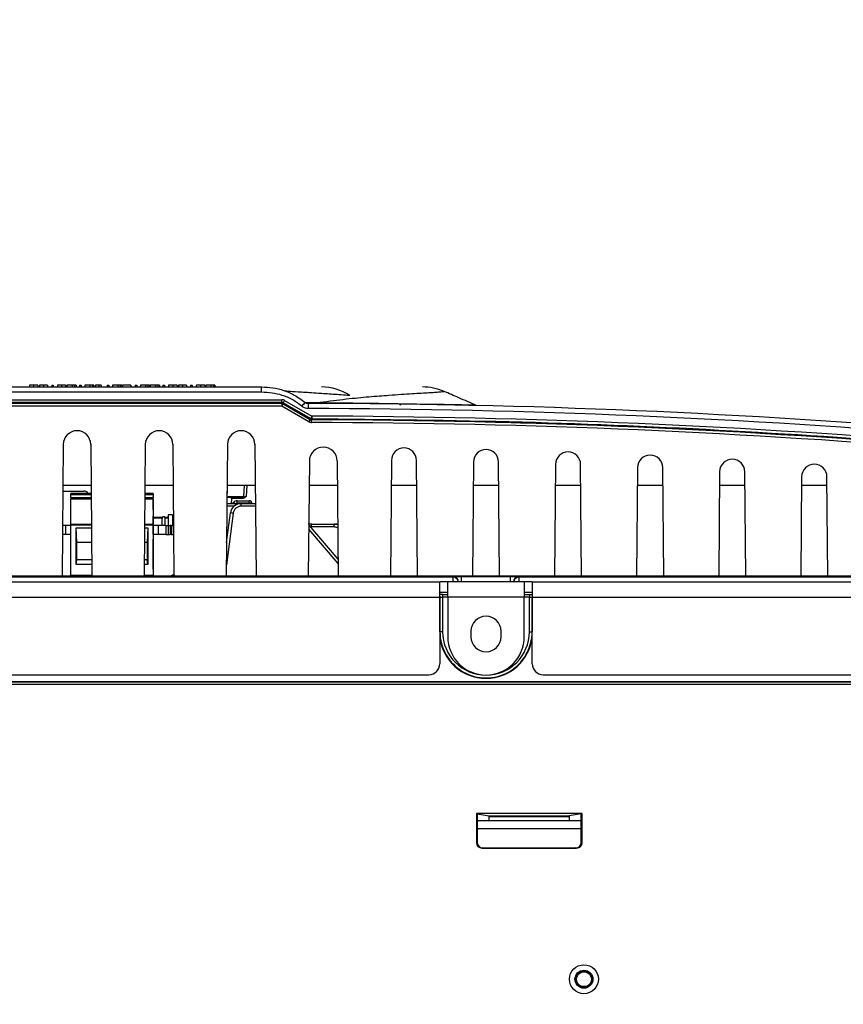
# Paper-space layout 'Sheet1' of a CAD drawing. Header units: millimetres. Extents: x 0 to 420, y 0 to 297.
# Tile 22 of 130: x 72 to 102, y 86 to 122. Entities that reach past the tile are written whole.
import ezdxf

# ---------------------------------------------------------------- set-up
doc = ezdxf.new("R2010")
doc.units = ezdxf.units.MM
doc.layers.add('SLD-0', color=179, linetype='Continuous')
doc.styles.add('SLDTEXTSTYLE1', font='TXT', dxfattribs={"width": 0.75})
doc.styles.add('SLDTEXTSTYLE3', font='TXT', dxfattribs={"width": 0.96})
doc.dimstyles.new('SLDDIMSTYLE3', dxfattribs={"dimtxt": 2.5, "dimasz": 3.302, "dimexe": 0, "dimexo": 0.0625, "dimtad": 1, "dimdec": 1, "dimlfac": 5, "dimrnd": 1e-09, "dimzin": 4, "dimdsep": 46, "dimtxsty": 'SLDTEXTSTYLE1', "dimblk1": 'NONE', "dimblk2": 'NONE', "dimsah": 1, "dimcen": 0, "dimadec": 0, "dimazin": 1, "dimtfac": 1, "dimtmove": 0, "dimatfit": 3, "dimldrblk": 'NONE', "dimfxl": 0, "dimfrac": 2, "dimtolj": 1, "dimtzin": 12, "dimarcsym": 0})
doc.dimstyles.new('SLDDIMSTYLE4', dxfattribs={"dimtxt": 2.5, "dimasz": 3.302, "dimexe": 0, "dimexo": 0.0625, "dimtad": 1, "dimdec": 1, "dimlfac": 5, "dimrnd": 1e-09, "dimzin": 12, "dimdsep": 46, "dimtxsty": 'SLDTEXTSTYLE1', "dimblk1": 'NONE', "dimblk2": 'NONE', "dimsah": 1, "dimcen": 0, "dimadec": 0, "dimazin": 3, "dimtfac": 1, "dimtmove": 0, "dimatfit": 3, "dimldrblk": 'NONE', "dimfxl": 0, "dimfrac": 2, "dimtolj": 1, "dimtzin": 12, "dimarcsym": 0})

# ---------------------------------------------------------------- blocks, each defined once
blk = doc.blocks.new('_D_22')
at = {"layer": 'SLD-0', "color": 179}
for p, q in [((177.639, 244.196), (170.681, 237.013)), ((170.681, 237.013), (163.266, 229.357)), ((168.235, 235.206), (170.681, 237.013)), ((170.681, 237.013), (168.594, 234.858)), ((170.681, 237.013), (168.953, 234.51)), ((168.235, 235.206), (168.953, 234.51)), ((163.266, 229.357), (151.443, 229.357))]:
    blk.add_line(p, q, dxfattribs=at)
at = {"layer": 'SLD-0', "color": 179, "char_height": 2.5, "attachment_point": 1, "style": 'SLDTEXTSTYLE3'}
for s, insert in [('%%c', (150.193, 232.392)), ('20.0', (155.213, 232.43))]:
    blk.add_mtext(s, dxfattribs=dict(at, insert=insert))
blk = doc.blocks.new('_None')
blk = doc.blocks.new('_D_23')
at = {"layer": 'SLD-0', "color": 179}
for p, q in [((163.999, 261.493), (154.023, 261.493)), ((172.8, 249.896), (163.999, 261.493)), ((171.384, 252.588), (170.588, 251.984)), ((171.384, 252.588), (172.8, 249.896)), ((172.8, 249.896), (170.588, 251.984)), ((172.8, 249.896), (170.986, 252.286)), ((175.52, 246.312), (172.8, 249.896))]:
    blk.add_line(p, q, dxfattribs=at)
at = {"layer": 'SLD-0', "color": 179, "char_height": 2.5, "attachment_point": 1, "style": 'SLDTEXTSTYLE3'}
for s, insert in [('%%c', (152.773, 264.528)), ('9.0', (157.794, 264.566))]:
    blk.add_mtext(s, dxfattribs=dict(at, insert=insert))
blk = doc.blocks.new('_D_24')
at = {"layer": 'SLD-0', "color": 179}
for p, q in [((241.453, 256.697), (250.709, 264.131)), ((250.709, 264.131), (262.532, 264.131)), ((241.453, 256.697), (243.478, 258.965)), ((244.105, 258.186), (243.478, 258.965)), ((241.453, 256.697), (243.792, 258.576)), ((244.105, 258.186), (241.453, 256.697)), ((236.385, 252.627), (241.453, 256.697))]:
    blk.add_line(p, q, dxfattribs=at)
at = {"layer": 'SLD-0', "color": 179, "char_height": 2.5, "attachment_point": 1, "style": 'SLDTEXTSTYLE3'}
for s, insert in [('%%c', (251.047, 267.167)), ('13.0', (256.067, 267.205))]:
    blk.add_mtext(s, dxfattribs=dict(at, insert=insert))
blk = doc.blocks.new('_D_25')
at = {"layer": 'SLD-0', "color": 179}
for p, q in [((240.691, 239.098), (237.146, 235.226)), ((237.146, 235.226), (227.951, 225.18)), ((234.752, 233.35), (237.146, 235.226)), ((237.146, 235.226), (235.121, 233.013)), ((237.146, 235.226), (235.489, 232.675)), ((234.752, 233.35), (235.489, 232.675)), ((227.951, 225.18), (216.128, 225.18))]:
    blk.add_line(p, q, dxfattribs=at)
at = {"layer": 'SLD-0', "color": 179, "char_height": 2.5, "attachment_point": 1, "style": 'SLDTEXTSTYLE3'}
for s, insert in [('%%c', (214.878, 228.215)), ('10.5', (219.898, 228.254))]:
    blk.add_mtext(s, dxfattribs=dict(at, insert=insert))
blk = doc.blocks.new('_D_28')
at = {"layer": 'SLD-0', "color": 179}
for p, q in [((173.264, 174.39), (183.569, 183.365)), ((183.569, 183.365), (193.545, 183.365)), ((173.264, 174.39), (175.198, 176.738)), ((175.855, 175.984), (175.198, 176.738)), ((173.264, 174.39), (175.526, 176.361)), ((175.855, 175.984), (173.264, 174.39)), ((169.87, 171.435), (173.264, 174.39))]:
    blk.add_line(p, q, dxfattribs=at)
at = {"layer": 'SLD-0', "color": 179, "char_height": 2.5, "attachment_point": 1, "style": 'SLDTEXTSTYLE3'}
for s, insert in [('%%c', (183.906, 186.4)), ('9.0', (188.927, 186.438))]:
    blk.add_mtext(s, dxfattribs=dict(at, insert=insert))
blk = doc.blocks.new('_D_30')
at = {"layer": 'SLD-0', "color": 179}
for p, q in [((230.033, 164.087), (234.374, 159.249)), ((236.006, 156.682), (234.374, 159.249)), ((234.374, 159.249), (236.75, 157.35)), ((234.374, 159.249), (236.378, 157.016)), ((234.374, 159.249), (244.668, 147.778)), ((236.006, 156.682), (236.75, 157.35)), ((244.668, 147.778), (256.491, 147.778))]:
    blk.add_line(p, q, dxfattribs=at)
at = {"layer": 'SLD-0', "color": 179, "char_height": 2.5, "attachment_point": 1, "style": 'SLDTEXTSTYLE3'}
for s, insert in [('%%c', (245.006, 150.813)), ('13.0', (250.026, 150.851))]:
    blk.add_mtext(s, dxfattribs=dict(at, insert=insert))
blk = doc.blocks.new('_D_31')
at = {"layer": 'SLD-0', "color": 179}
for p, q in [((224.118, 191.46), (212.295, 191.46)), ((230.761, 181.361), (224.118, 191.46)), ((229.53, 184.142), (228.695, 183.593)), ((229.53, 184.142), (230.761, 181.361)), ((230.761, 181.361), (228.695, 183.593)), ((230.761, 181.361), (229.113, 183.868)), ((233.646, 176.975), (230.761, 181.361))]:
    blk.add_line(p, q, dxfattribs=at)
at = {"layer": 'SLD-0', "color": 179, "char_height": 2.5, "attachment_point": 1, "style": 'SLDTEXTSTYLE3'}
for s, insert in [('%%c', (211.045, 194.495)), ('10.5', (216.066, 194.534))]:
    blk.add_mtext(s, dxfattribs=dict(at, insert=insert))

psp = doc.layouts.new('Sheet1')

# ---------------------------------------------------------------- linework, layer by layer
at = {"layer": 'SLD-0', "color": 179, "linetype": 'Continuous', "lineweight": 25}
for p, q in [((48.301, 108.626), (80.451, 108.626)), ((80.451, 108.436), (48.301, 108.436)), ((71.97, 108.686), (71.969, 108.656)), ((71.969, 108.656), (71.969, 108.626)), ((72.269, 108.686), (72.27, 108.668)), ((72.27, 108.668), (72.27, 108.65)), ((72.27, 108.65), (72.27, 108.626)), ((72.329, 108.686), (72.329, 108.656)), ((72.329, 108.656), (72.329, 108.626)), ((72.629, 108.686), (72.629, 108.668)), ((72.629, 108.668), (72.629, 108.65)), ((72.629, 108.65), (72.629, 108.626)), ((72.778, 108.686), (72.777, 108.626)), ((72.778, 108.686), (72.837, 108.686)), ((72.837, 108.686), (72.837, 108.626)), ((72.986, 108.686), (72.985, 108.656)), ((72.985, 108.656), (72.985, 108.626)), ((73.285, 108.686), (73.286, 108.668)), ((73.286, 108.668), (73.286, 108.65)), ((73.286, 108.65), (73.286, 108.626)), ((73.33, 108.686), (73.33, 108.626)), ((73.521, 108.686), (73.33, 108.686)), ((73.608, 108.686), (73.521, 108.686)), ((73.521, 108.686), (73.521, 108.626)), ((73.608, 108.686), (73.609, 108.626)), ((73.667, 108.686), (73.608, 108.686)), ((73.667, 108.686), (73.668, 108.626)), ((73.794, 108.686), (73.793, 108.626)), ((73.794, 108.686), (73.853, 108.686)), ((73.853, 108.686), (73.853, 108.626)), ((73.987, 108.686), (73.986, 108.626)), ((74.178, 108.686), (73.987, 108.686)), ((74.178, 108.686), (74.177, 108.626)), ((74.265, 108.686), (74.178, 108.686)), ((74.265, 108.686), (74.265, 108.626)), ((74.323, 108.686), (74.265, 108.686)), ((74.323, 108.686), (74.324, 108.626)), ((74.383, 108.686), (74.383, 108.656)), ((74.383, 108.656), (74.383, 108.626)), ((74.501, 108.686), (74.5, 108.626)), ((74.588, 108.686), (74.501, 108.686)), ((74.588, 108.686), (74.588, 108.626)), ((74.81, 108.686), (74.809, 108.626)), ((74.81, 108.686), (74.869, 108.686)), ((74.869, 108.686), (74.869, 108.626)), ((75.003, 108.686), (75.002, 108.626)), ((75.194, 108.686), (75.003, 108.686)), ((75.194, 108.686), (75.193, 108.626)), ((75.281, 108.686), (75.194, 108.686)), ((75.281, 108.686), (75.281, 108.626)), ((75.339, 108.686), (75.281, 108.686)), ((75.339, 108.686), (75.34, 108.626)), ((75.363, 108.686), (75.362, 108.656)), ((75.362, 108.656), (75.362, 108.626)), ((75.677, 108.686), (75.363, 108.686)), ((75.677, 108.686), (75.677, 108.626)), ((75.826, 108.686), (75.825, 108.626)), ((75.826, 108.686), (75.885, 108.686)), ((75.885, 108.686), (75.885, 108.626)), ((76.019, 108.686), (76.018, 108.626)), ((76.21, 108.686), (76.019, 108.686)), ((76.21, 108.686), (76.209, 108.626)), ((76.297, 108.686), (76.21, 108.686)), ((76.297, 108.686), (76.297, 108.626)), ((76.355, 108.686), (76.297, 108.686)), ((76.355, 108.686), (76.356, 108.626)), ((76.378, 108.686), (76.378, 108.626)), ((76.569, 108.686), (76.378, 108.686)), ((76.569, 108.686), (76.569, 108.626)), ((76.656, 108.686), (76.569, 108.686)), ((76.656, 108.686), (76.657, 108.626)), ((76.715, 108.686), (76.656, 108.686)), ((76.715, 108.686), (76.716, 108.626)), ((76.842, 108.686), (76.841, 108.626)), ((76.842, 108.686), (76.901, 108.686)), ((76.901, 108.686), (76.901, 108.626)), ((77.05, 108.686), (77.049, 108.656)), ((77.049, 108.656), (77.049, 108.626)), ((77.364, 108.686), (77.364, 108.668)), ((77.364, 108.668), (77.364, 108.65)), ((77.364, 108.65), (77.365, 108.626)), ((77.409, 108.686), (77.409, 108.656)), ((77.409, 108.656), (77.409, 108.626)), ((77.709, 108.686), (77.709, 108.668)), ((77.709, 108.668), (77.709, 108.65)), ((77.709, 108.65), (77.709, 108.626)), ((77.858, 108.686), (77.857, 108.626)), ((77.858, 108.686), (77.917, 108.686)), ((77.917, 108.686), (77.917, 108.626)), ((78.066, 108.686), (78.065, 108.656)), ((78.065, 108.656), (78.065, 108.626)), ((78.38, 108.686), (78.38, 108.668)), ((78.38, 108.668), (78.38, 108.65)), ((78.38, 108.65), (78.381, 108.626)), ((78.41, 108.686), (78.41, 108.626)), ((78.601, 108.686), (78.41, 108.686)), ((78.601, 108.686), (78.601, 108.626)), ((78.688, 108.686), (78.601, 108.686)), ((78.688, 108.686), (78.689, 108.626)), ((78.747, 108.686), (78.688, 108.686)), ((78.747, 108.686), (78.748, 108.626)), ((80.451, 108.436), (80.451, 108.626)), ((48.301, 108.16), (81.194, 108.16)), ((81.194, 108.055), (48.301, 108.055)), ((48.301, 108.027), (81.186, 108.027)), ((81.186, 108.027), (81.194, 108.055)), ((81.186, 108.027), (81.186, 107.927)), ((81.194, 108.055), (81.194, 108.16)), ((81.205, 107.96), (81.214, 107.975)), ((81.214, 107.975), (81.222, 107.988)), ((81.222, 107.988), (81.228, 107.999)), ((81.228, 107.999), (81.232, 108.007)), ((81.232, 108.007), (81.235, 108.012)), ((81.235, 108.012), (81.236, 108.013)), ((81.244, 108.041), (81.236, 108.013)), ((81.236, 108.013), (82.231, 107.439)), ((82.238, 107.467), (81.244, 108.041)), ((81.294, 108.133), (82.288, 107.559)), ((82.04, 108.054), (82.59, 108.053)), ((82.164, 108.022), (82.164, 108.025)), ((82.164, 108.011), (82.164, 108.022)), ((82.164, 107.994), (82.164, 108.011)), ((82.164, 107.97), (82.164, 107.994)), ((85.482, 108.014), (85.544, 107.966)), ((81.186, 107.927), (48.301, 107.927)), ((81.186, 107.927), (81.196, 107.944)), ((82.181, 107.353), (81.186, 107.927)), ((81.196, 107.944), (81.205, 107.96)), ((82.164, 107.942), (82.164, 107.97)), ((82.164, 107.909), (82.164, 107.942)), ((82.164, 107.873), (82.164, 107.909)), ((82.164, 107.836), (82.164, 107.873)), ((82.181, 107.353), (82.19, 107.37)), ((82.19, 107.37), (82.2, 107.386)), ((82.2, 107.386), (82.208, 107.401)), ((82.208, 107.401), (82.216, 107.414)), ((82.216, 107.414), (82.222, 107.424)), ((82.222, 107.424), (82.227, 107.433)), ((82.227, 107.433), (82.23, 107.438)), ((82.23, 107.438), (82.231, 107.439)), ((82.231, 107.439), (82.234, 107.453)), ((82.234, 107.453), (82.238, 107.467)), ((82.286, 107.445), (82.28, 107.426)), ((82.28, 107.424), (82.28, 107.426)), ((82.28, 107.418), (82.28, 107.424)), ((82.28, 107.409), (82.28, 107.418)), ((82.28, 107.396), (82.28, 107.409)), ((82.28, 107.381), (82.28, 107.396)), ((82.28, 107.364), (82.28, 107.381)), ((82.28, 107.345), (82.28, 107.364)), ((82.28, 107.326), (82.28, 107.345)), ((82.287, 107.452), (82.286, 107.445)), ((82.288, 107.454), (82.287, 107.452)), ((82.288, 107.559), (82.288, 107.454)), ((73.201, 106.528), (73.159, 101.706)), ((74.206, 106.528), (74.248, 101.706)), ((76.201, 106.528), (76.159, 101.706)), ((77.206, 106.528), (77.248, 101.706)), ((79.201, 106.528), (79.159, 101.706)), ((80.206, 106.528), (80.248, 101.706)), ((82.196, 105.92), (82.159, 101.706)), ((83.212, 105.92), (83.248, 101.706)), ((85.196, 105.943), (85.159, 101.706)), ((86.148, 101.706), (86.111, 105.943)), ((88.195, 105.885), (88.159, 101.706)), ((89.148, 101.706), (89.112, 105.885)), ((91.194, 105.796), (91.159, 101.706)), ((92.148, 101.706), (92.113, 105.796)), ((94.193, 105.676), (94.159, 101.706)), ((95.148, 101.706), (95.114, 105.676)), ((97.192, 105.524), (97.159, 101.706)), ((98.148, 101.706), (98.115, 105.524)), ((100.191, 105.341), (100.159, 101.706)), ((101.148, 101.706), (101.117, 105.341)), ((73.186, 104.822), (73.953, 104.822)), ((74.219, 105.026), (73.188, 105.026)), ((77.219, 105.026), (76.188, 105.026)), ((80.219, 105.026), (79.188, 105.026)), ((79.808, 105.026), (79.787, 104.624)), ((83.219, 105.026), (82.188, 105.026)), ((86.119, 105.026), (85.188, 105.026)), ((89.119, 105.026), (88.188, 105.026)), ((92.119, 105.026), (91.188, 105.026)), ((95.119, 105.026), (94.188, 105.026)), ((98.119, 105.026), (97.188, 105.026)), ((101.119, 105.026), (100.188, 105.026)), ((74.222, 104.73), (73.484, 104.73)), ((73.484, 104.692), (73.484, 104.73)), ((73.484, 104.58), (73.484, 104.692)), ((73.484, 104.58), (74.223, 104.58)), ((73.484, 104.58), (73.484, 104.541)), ((73.484, 104.541), (74.224, 104.541)), ((73.484, 103.61), (73.484, 104.541)), ((76.184, 104.58), (76.484, 104.58)), ((76.184, 104.541), (76.484, 104.541)), ((76.484, 104.73), (76.185, 104.73)), ((76.484, 104.73), (76.484, 104.61)), ((76.484, 104.692), (76.484, 104.73)), ((76.484, 104.692), (76.484, 104.58)), ((76.484, 104.15), (76.484, 104.61)), ((76.484, 104.541), (76.484, 104.58)), ((76.484, 104.541), (76.484, 103.61)), ((79.188, 104.586), (79.184, 104.586)), ((79.188, 104.586), (79.188, 104.624)), ((79.747, 104.586), (79.188, 104.586)), ((79.351, 104.546), (79.342, 104.366)), ((79.761, 104.546), (79.351, 104.546)), ((79.395, 104.366), (79.425, 104.402)), ((79.563, 104.379), (79.563, 104.466)), ((79.563, 104.466), (79.999, 104.466)), ((79.999, 104.379), (79.563, 104.379)), ((79.761, 104.586), (79.747, 104.586)), ((79.761, 104.586), (79.761, 104.546)), ((79.999, 104.379), (79.999, 104.466)), ((76.484, 104.15), (76.484, 103.903)), ((79.17, 102.94), (79.312, 104.018)), ((79.182, 104.366), (79.657, 104.366)), ((79.657, 104.366), (79.708, 104.366)), ((79.708, 104.267), (79.708, 104.366)), ((79.708, 104.366), (80.225, 104.366)), ((80.099, 104.367), (80.099, 104.366)), ((76.484, 103.232), (76.484, 103.903)), ((76.813, 103.826), (76.484, 103.826)), ((76.81, 103.806), (76.81, 103.561)), ((76.838, 103.876), (76.816, 103.833)), ((76.902, 103.876), (76.838, 103.876)), ((76.923, 103.833), (76.902, 103.876)), ((77.039, 103.826), (76.926, 103.826)), ((76.93, 103.561), (76.93, 103.806)), ((77.039, 103.956), (77.039, 103.561)), ((77.199, 103.956), (77.039, 103.956)), ((77.199, 103.956), (77.199, 103.561)), ((77.23, 103.826), (77.199, 103.826)), ((73.289, 103.561), (73.175, 103.561)), ((73.289, 103.561), (73.289, 103.236)), ((73.484, 103.561), (73.289, 103.561)), ((73.484, 103.57), (73.484, 103.61)), ((73.484, 103.61), (74.232, 103.61)), ((73.484, 101.73), (73.484, 103.57)), ((73.672, 103.48), (74.233, 103.48)), ((73.672, 102.133), (73.672, 103.48)), ((73.699, 102.95), (73.677, 103.48)), ((76.174, 103.48), (76.296, 103.48)), ((76.175, 103.61), (76.484, 103.61)), ((76.29, 103.48), (76.269, 102.95)), ((76.296, 103.48), (76.296, 102.133)), ((76.484, 103.57), (76.484, 103.61)), ((76.484, 103.57), (76.484, 101.73)), ((76.674, 103.561), (76.484, 103.561)), ((76.954, 103.561), (76.674, 103.561)), ((76.674, 103.561), (76.674, 103.236)), ((76.954, 103.561), (76.954, 103.236)), ((76.954, 103.561), (77.034, 103.561)), ((77.034, 103.561), (77.034, 103.236)), ((77.034, 103.561), (77.114, 103.561)), ((77.114, 103.561), (77.114, 103.236)), ((77.154, 103.561), (77.114, 103.561)), ((77.154, 103.561), (77.154, 103.236)), ((77.154, 103.561), (77.232, 103.561)), ((82.285, 103.606), (82.149, 103.606)), ((82.175, 103.575), (83.243, 102.326)), ((83.086, 103.507), (82.268, 103.507)), ((82.285, 103.606), (83.103, 103.606)), ((83.103, 103.606), (83.168, 103.606)), ((73.289, 103.236), (73.172, 103.236)), ((73.484, 103.236), (73.289, 103.236)), ((73.699, 102.31), (73.699, 102.95)), ((73.699, 102.95), (74.237, 102.95)), ((73.699, 102.31), (73.699, 102.95)), ((76.17, 102.95), (76.269, 102.95)), ((76.269, 102.95), (76.269, 102.31)), ((76.674, 103.236), (76.484, 103.236)), ((76.484, 103.232), (76.484, 103.059)), ((76.484, 102.076), (76.484, 103.059)), ((76.954, 103.236), (76.674, 103.236)), ((76.954, 103.236), (77.034, 103.236)), ((77.034, 103.236), (77.114, 103.236)), ((77.154, 103.236), (77.114, 103.236)), ((77.154, 103.236), (77.234, 103.236)), ((73.672, 102.133), (73.699, 102.31)), ((74.243, 102.31), (73.699, 102.31)), ((76.269, 102.31), (76.164, 102.31)), ((76.296, 102.133), (76.269, 102.31)), ((74.245, 102.133), (73.672, 102.133)), ((76.296, 102.133), (76.163, 102.133)), ((76.484, 101.97), (76.484, 102.076)), ((76.484, 101.97), (76.484, 101.73)), ((44.661, 101.506), (86.964, 101.506)), ((73.159, 101.706), (71.248, 101.706)), ((74.248, 101.706), (73.159, 101.706)), ((74.248, 101.73), (73.484, 101.73)), ((73.484, 101.73), (73.484, 101.706)), ((76.159, 101.706), (74.248, 101.706)), ((76.484, 101.73), (76.159, 101.73)), ((77.248, 101.706), (76.159, 101.706)), ((76.484, 101.706), (76.484, 101.73)), ((76.484, 101.706), (76.484, 101.73)), ((77.263, 101.763), (77.148, 101.706)), ((79.159, 101.706), (77.248, 101.706)), ((80.248, 101.706), (79.159, 101.706)), ((82.159, 101.706), (80.248, 101.706)), ((83.248, 101.706), (82.159, 101.706)), ((85.159, 101.706), (83.248, 101.706)), ((86.148, 101.706), (85.159, 101.706)), ((88.159, 101.706), (86.148, 101.706)), ((86.964, 100.946), (86.964, 101.506)), ((87.254, 101.506), (86.964, 101.506)), ((87.254, 100.946), (87.254, 101.506)), ((90.054, 101.506), (87.254, 101.506)), ((87.444, 101.679), (87.453, 101.688)), ((87.753, 101.691), (89.554, 101.691)), ((89.148, 101.706), (88.159, 101.706)), ((91.159, 101.706), (89.148, 101.706)), ((89.854, 101.688), (89.863, 101.679)), ((89.863, 101.679), (129.074, 101.679)), ((90.054, 101.506), (90.054, 100.946)), ((90.344, 101.506), (90.054, 101.506)), ((90.344, 101.506), (90.344, 100.946)), ((90.344, 101.506), (132.646, 101.506)), ((92.148, 101.706), (91.159, 101.706)), ((94.159, 101.706), (92.148, 101.706)), ((95.148, 101.706), (94.159, 101.706)), ((97.159, 101.706), (95.148, 101.706)), ((98.148, 101.706), (97.159, 101.706)), ((100.159, 101.706), (98.148, 101.706)), ((101.148, 101.706), (100.159, 101.706)), ((103.159, 101.706), (101.148, 101.706)), ((44.661, 100.946), (86.964, 100.946)), ((87.254, 101.106), (86.964, 101.106)), ((86.964, 100.946), (86.964, 98.506)), ((86.968, 99.676), (86.968, 100.941)), ((87.068, 101.04), (87.068, 100.94)), ((87.068, 101.04), (87.254, 101.04)), ((87.068, 100.94), (87.068, 99.676)), ((90.054, 100.946), (87.254, 100.946)), ((87.254, 100.946), (87.254, 99.496)), ((90.344, 101.106), (90.054, 101.106)), ((90.054, 101.04), (90.239, 101.04)), ((90.054, 99.496), (90.054, 100.946)), ((90.239, 101.04), (90.239, 100.94)), ((90.239, 99.676), (90.239, 100.94)), ((90.339, 100.941), (90.339, 99.676)), ((90.344, 100.946), (132.646, 100.946)), ((90.344, 98.506), (90.344, 100.946)), ((88.104, 99.696), (88.104, 99.496)), ((89.204, 99.496), (89.204, 99.696)), ((87.068, 99.676), (86.968, 99.676)), ((90.239, 99.676), (90.339, 99.676)), ((44.352, 98.106), (86.564, 98.106)), ((90.744, 98.106), (132.955, 98.106)), ((44.158, 97.852), (133.149, 97.852)), ((133.149, 97.752), (44.158, 97.752)), ((44.654, 97.856), (132.654, 97.856)), ((92.167, 93.028), (88.3, 93.028)), ((88.3, 93.028), (88.3, 91.971)), ((88.3, 93.028), (88.332, 93.023)), ((88.332, 93.023), (88.332, 91.976)), ((88.332, 93.023), (88.77, 92.95)), ((88.77, 92.95), (91.697, 92.95)), ((91.695, 92.91), (88.772, 92.91)), ((88.772, 92.776), (88.772, 92.91)), ((91.695, 92.91), (91.695, 92.776)), ((92.135, 93.023), (91.697, 92.95)), ((92.167, 93.028), (92.135, 93.023)), ((92.135, 91.976), (92.135, 93.023)), ((92.167, 91.971), (92.167, 93.028)), ((88.332, 92.776), (92.135, 92.776)), ((88.3, 91.971), (88.332, 91.976)), ((92.135, 91.976), (92.167, 91.971)), ((88.532, 91.776), (88.5, 91.771)), ((88.5, 91.771), (91.967, 91.771)), ((88.532, 91.776), (91.935, 91.776)), ((91.967, 91.771), (91.935, 91.776))]:
    psp.add_line(p, q, dxfattribs=at)
at = {"layer": 'SLD-0', "color": 8, "linetype": 'Continuous', "lineweight": 25}
for p, q in [((82.59, 108.053), (83.519, 108.042)), ((79.188, 104.624), (79.209, 105.026)), ((79.908, 105.026), (79.887, 104.626)), ((73.484, 104.692), (74.222, 104.692)), ((76.185, 104.692), (76.484, 104.692)), ((79.184, 104.624), (79.188, 104.624)), ((79.999, 104.366), (79.999, 104.379)), ((79.445, 104.267), (79.181, 104.267)), ((79.657, 104.366), (79.657, 104.363)), ((80.226, 104.267), (79.708, 104.267)), ((76.484, 103.864), (76.832, 103.864)), ((76.908, 103.864), (77.039, 103.864)), ((77.199, 103.864), (77.229, 103.864)), ((79.411, 104.006), (79.162, 102.122)), ((74.232, 103.57), (73.484, 103.57)), ((76.484, 103.57), (76.175, 103.57)), ((77.234, 103.366), (77.234, 103.236)), ((83.244, 102.172), (82.174, 103.424)), ((82.268, 103.507), (82.268, 103.467)), ((48.234, 101.679), (87.444, 101.679)), ((87.753, 101.506), (87.753, 101.691)), ((89.554, 101.506), (89.554, 101.691)), ((86.964, 100.972), (86.966, 100.961)), ((86.968, 100.941), (86.964, 100.946)), ((86.966, 100.961), (86.968, 100.941)), ((87.254, 100.94), (87.068, 100.94)), ((90.239, 100.94), (90.054, 100.94)), ((90.341, 100.961), (90.339, 100.941)), ((90.344, 100.946), (90.339, 100.941)), ((90.344, 100.972), (90.341, 100.961)), ((86.968, 99.676), (86.964, 99.676)), ((90.339, 99.676), (90.344, 99.676)), ((92.135, 92.476), (88.332, 92.476))]:
    psp.add_line(p, q, dxfattribs=at)
at = {"layer": 'SLD-0', "color": 179, "linetype": 'Continuous', "lineweight": 25}
for radius in [0.53, 0.328, 0.311, 0.271]:
    psp.add_circle((92.234, 86.976), radius, dxfattribs=at)
for centre, radius, start, end in [((82.636, 106.772), 1.854, 55.8921, 89.904), ((86.329, 106.626), 2, 66.7588, 90), ((81.186, 107.927), 0.0999, 59.9895, 90.0061), ((82.177, 107.593), 1.035, 148.5389, 154.3294), ((84.041, 106.132), 2.775, 136.1602, 139.8382), ((81.554, -185.931), 293.957, 80.53314, 89.88095), ((82.652, 108.105), 0.0813, 220.3202, 268.9511), ((81.554, -185.92), 293.757, 80.53314, 89.88095), ((83.172, 107.018), 1.036, 148.5425, 154.3258), ((82.288, 107.554), 0.1, 239.9952, 269.8559), ((81.554, -185.931), 293.357, 80.53314, 89.85803), ((81.554, -185.931), 293.257, 80.53314, 89.85803), ((81.554, -185.931), 293.357, 88.30281, 88.43329), ((73.704, 106.523), 0.503, 0.5, 179.5), ((76.704, 106.523), 0.503, 0.5, 179.5), ((79.704, 106.523), 0.503, 0.5, 179.5), ((82.704, 105.916), 0.508, 0.5, 179.5), ((85.654, 105.939), 0.458, 0.5, 179.5), ((88.654, 105.881), 0.458, 0.5, 179.5), ((91.654, 105.792), 0.459, 0.5, 179.5), ((94.654, 105.672), 0.46, 0.5, 179.5), ((97.654, 105.52), 0.461, 0.5, 179.5), ((100.654, 105.337), 0.463, 0.5, 179.5), ((73.953, 104.622), 0.2, 32.6774, 89.9793), ((79.563, 104.286), 0.18, 90, 140), ((79.747, 104.626), 0.04, 270, 357), ((79.999, 104.366), 0.1, 0.4992, 90.0001), ((80.025, 104.178), 0.203, 68.6575, 97.4495), ((79.708, 103.966), 0.4, 90, 172.4912), ((79.007, 101.13), 2.905, 82.0023, 83.9727), ((79.708, 103.967), 0.3, 90, 172.4912), ((76.87, 103.806), 0.06, 153.4011, 180.0001), ((76.87, 103.806), 0.06, 360, 26.5983), ((76.87, 103.806), 0.06, 360, 26.5983), ((82.423, 103.531), 0.157, 151.3933, 188.7354), ((83.241, 103.531), 0.157, 151.393, 188.7357), ((88.654, 99.696), 0.55, 0.0001, 179.9999), ((88.654, 99.676), 1.7, 186.2177, 353.7823), ((88.654, 99.676), 1.685, 179.9999, 0), ((88.654, 99.676), 1.585, 180, 0), ((88.654, 99.496), 1.4, 180, 0), ((88.654, 99.496), 0.55, 180, 0), ((86.564, 98.506), 0.4, 270, 0), ((90.744, 98.506), 0.4, 180, 270)]:
    psp.add_arc(centre, radius, start, end, dxfattribs=at)
at = {"layer": 'SLD-0', "color": 8, "linetype": 'Continuous', "lineweight": 25}
for centre, radius, start, end in [((79.383, 104.27), 0.138, 43.8909, 72.2325), ((79.563, 104.299), 0.08, 90, 123.1918), ((87.444, 101.479), 0.2, 7.6616, 89.9936), ((87.453, 101.488), 0.2, 5.0835, 89.9946), ((89.854, 101.488), 0.2, 90.0054, 174.9165), ((89.863, 101.479), 0.2, 90.0064, 172.3384)]:
    psp.add_arc(centre, radius, start, end, dxfattribs=at)
at = {"layer": 'SLD-0', "color": 179, "linetype": 'Continuous', "lineweight": 25}
for centre, major_axis, ratio, start_param, end_param in [((81.194, 107.96), (0.199, -0.024), 0.999566, 1.165972, 1.689551), ((81.194, 107.955), (0.0994, -0.0111), 0.999171, 1.159052, 1.682634), ((81.554, -186.06), (0, 293.62), 1, 6.118033, 6.280683), ((79.186, 104.626), (0.601, -0.002), 0.003476, 4.714958, 6.283015), ((79.349, 104.546), (0.0021, 0.04), 0.052336, 4.723866, 6.285936), ((79.887, 104.626), (0.1, 0.002), 0.003467, 3.141338, 4.711678), ((83.103, 103.206), (0.015, 0.4), 0.984766, 5.98738, 6.320235), ((83.171, 103.206), (-0.085, 0.391), 0.983357, 5.911957, 6.073782), ((87.753, 101.688), (0.3, 0), 0.008727, 1.570796, 3.132685), ((89.554, 101.688), (0.3, 0), 0.008727, 0.008908, 1.570796), ((87.068, 100.941), (0.1, 0), 0.017454, 3.14975, 4.712389), ((90.239, 101.041), (0.2, 0), 0.008727, 4.712389, 5.264161), ((90.239, 100.941), (0.1, 0), 0.017454, 4.712389, 6.275028), ((88.77, 92.91), (0, 0.04), 0.052408, 4.712379, 6.274459), ((91.697, 92.91), (0, 0.04), 0.052408, 0.008771, 1.570806), ((88.501, 91.971), (0.198, 0.033), 0.998592, 2.976817, 4.547156), ((88.532, 91.976), (0.198, 0.033), 0.998592, 2.976816, 4.547156), ((91.935, 91.976), (-0.198, 0.033), 0.998592, 1.736029, 3.306369), ((91.967, 91.971), (-0.198, 0.033), 0.998592, 1.736029, 3.306369)]:
    psp.add_ellipse(centre, major_axis=major_axis, ratio=ratio, start_param=start_param, end_param=end_param, dxfattribs=at)
at = {"layer": 'SLD-0', "color": 8, "linetype": 'Continuous', "lineweight": 25}
for centre, major_axis, ratio, start_param, end_param in [((83.085, 103.207), (0.015, 0.3), 0.984733, 5.811215, 6.332514), ((87.444, 100.979), (0, 0.7), 0.006233, 0.008727, 0.719207), ((89.863, 100.979), (0, 0.7), 0.006233, 5.563979, 6.274459)]:
    psp.add_ellipse(centre, major_axis=major_axis, ratio=ratio, start_param=start_param, end_param=end_param, dxfattribs=at)
at = {"layer": 'SLD-0', "color": 179, "linetype": 'Continuous', "lineweight": 25}
for points, knots in [([(72.118, 108.686), (72.098, 108.686), (72.061, 108.686), (72.017, 108.686), (71.985, 108.686), (71.973, 108.686), (71.97, 108.686), (71.97, 108.686)], [0, 0, 0, 0, 0.247443, 0.467711, 0.668693, 0.936703, 1, 1, 1, 1]), ([(72.269, 108.686), (72.268, 108.686), (72.264, 108.686), (72.232, 108.686), (72.191, 108.686), (72.15, 108.686), (72.127, 108.686), (72.118, 108.686)], [0, 0, 0, 0, 0.27879, 0.505617, 0.732609, 0.899443, 1, 1, 1, 1]), ([(72.477, 108.686), (72.458, 108.686), (72.421, 108.686), (72.377, 108.686), (72.345, 108.686), (72.333, 108.686), (72.33, 108.686), (72.329, 108.686)], [0, 0, 0, 0, 0.2474425, 0.4677107, 0.668692, 0.9367019, 1, 1, 1, 1]), ([(72.629, 108.686), (72.627, 108.686), (72.624, 108.686), (72.591, 108.686), (72.55, 108.686), (72.509, 108.686), (72.486, 108.686), (72.477, 108.686)], [0, 0, 0, 0, 0.27879, 0.505617, 0.732609, 0.899443, 1, 1, 1, 1]), ([(73.134, 108.686), (73.114, 108.686), (73.077, 108.686), (73.033, 108.686), (73.001, 108.686), (72.989, 108.686), (72.986, 108.686), (72.986, 108.686)], [0, 0, 0, 0, 0.247437, 0.467711, 0.668692, 0.936703, 1, 1, 1, 1]), ([(73.285, 108.686), (73.284, 108.686), (73.28, 108.686), (73.248, 108.686), (73.207, 108.686), (73.166, 108.686), (73.143, 108.686), (73.134, 108.686)], [0, 0, 0, 0, 0.278789, 0.505618, 0.732609, 0.899443, 1, 1, 1, 1]), ([(74.501, 108.686), (74.492, 108.686), (74.475, 108.686), (74.447, 108.686), (74.416, 108.686), (74.394, 108.686), (74.383, 108.686)], [0, 0, 0, 0, 0.250189, 0.500714, 0.748571, 1, 1, 1, 1]), ([(77.204, 108.686), (77.183, 108.686), (77.143, 108.686), (77.097, 108.686), (77.062, 108.686), (77.054, 108.686), (77.05, 108.686)], [0, 0, 0, 0, 0.2597, 0.491868, 0.690505, 1, 1, 1, 1]), ([(77.364, 108.686), (77.361, 108.686), (77.355, 108.686), (77.322, 108.686), (77.283, 108.686), (77.243, 108.686), (77.216, 108.686), (77.204, 108.686)], [0, 0, 0, 0, 0.3183081, 0.5573678, 0.7142351, 0.8715053, 1, 1, 1, 1]), ([(77.557, 108.686), (77.538, 108.686), (77.501, 108.686), (77.457, 108.686), (77.425, 108.686), (77.413, 108.686), (77.41, 108.686), (77.409, 108.686)], [0, 0, 0, 0, 0.2474398, 0.4677111, 0.6686908, 0.9367021, 1, 1, 1, 1]), ([(77.709, 108.686), (77.707, 108.686), (77.704, 108.686), (77.671, 108.686), (77.63, 108.686), (77.589, 108.686), (77.566, 108.686), (77.557, 108.686)], [0, 0, 0, 0, 0.278789, 0.505616, 0.732609, 0.89944, 1, 1, 1, 1]), ([(78.22, 108.686), (78.199, 108.686), (78.159, 108.686), (78.113, 108.686), (78.078, 108.686), (78.07, 108.686), (78.066, 108.686)], [0, 0, 0, 0, 0.2597, 0.491868, 0.690505, 1, 1, 1, 1]), ([(78.38, 108.686), (78.377, 108.686), (78.371, 108.686), (78.338, 108.686), (78.299, 108.686), (78.259, 108.686), (78.232, 108.686), (78.22, 108.686)], [0, 0, 0, 0, 0.318307, 0.557368, 0.714235, 0.871505, 1, 1, 1, 1]), ([(80.451, 108.626), (80.587, 108.62), (80.863, 108.608), (81.267, 108.505), (81.675, 108.335), (81.913, 108.152), (82.04, 108.054)], [0, 0, 0, 0, 0.236554, 0.47929, 0.72182, 1, 1, 1, 1]), ([(81.921, 107.922), (81.813, 108.003), (81.593, 108.168), (81.101, 108.38), (80.705, 108.414), (80.451, 108.436)], [0, 0, 0, 0, 0.254545, 0.519561, 1, 1, 1, 1]), ([(88.298, 107.951), (88.085, 108.044), (87.693, 108.214), (87.299, 108.385), (87.119, 108.463)], [0, 0, 0, 0, 0.544063, 1, 1, 1, 1]), ([(82.04, 108.054), (82.044, 108.052), (82.065, 108.041), (82.107, 108.028), (82.145, 108.026), (82.164, 108.025)], [0, 0, 0, 0, 0.100938, 0.540884, 1, 1, 1, 1]), ([(84.091, 108.02), (83.912, 108.022), (83.498, 108.025), (82.966, 108.028), (82.556, 108.03), (82.372, 108.031), (82.388, 108.032), (82.391, 108.032)], [0, 0, 0, 0, 0.192234, 0.446133, 0.69981, 0.953225, 1, 1, 1, 1]), ([(83.519, 108.042), (83.608, 108.042), (84.099, 108.036), (84.857, 108.025), (85.854, 108.009), (86.712, 107.993), (87.405, 107.979), (87.896, 107.968), (88.179, 107.961), (88.296, 107.957), (88.275, 107.957), (88.273, 107.957)], [0, 0, 0, 0, 0.025959, 0.143088, 0.260107, 0.40342, 0.547236, 0.691496, 0.835966, 0.980269, 1, 1, 1, 1]), ([(88.233, 107.957), (88.171, 107.958), (88.047, 107.961), (87.672, 107.968), (87.208, 107.978), (86.813, 107.984), (86.614, 107.988)], [0, 0, 0, 0, 0.249067, 0.498268, 0.747426, 1, 1, 1, 1]), ([(82.164, 107.836), (82.126, 107.839), (82.048, 107.845), (81.967, 107.885), (81.928, 107.915), (81.921, 107.922)], [0, 0, 0, 0, 0.435514, 0.88647, 1, 1, 1, 1]), ([(82.181, 107.353), (82.192, 107.347), (82.223, 107.331), (82.258, 107.328), (82.28, 107.326)], [0, 0, 0, 0, 0.353369, 1, 1, 1, 1]), ([(82.231, 107.439), (82.236, 107.437), (82.252, 107.429), (82.269, 107.427), (82.28, 107.426)], [0, 0, 0, 0, 0.353377, 1, 1, 1, 1]), ([(129.809, 103.461), (129.743, 103.472), (129.414, 103.527), (128.033, 103.754), (124.608, 104.294), (119.325, 105.038), (112.544, 105.843), (105.318, 106.525), (97.65, 107.044), (89.972, 107.376), (84.849, 107.428), (82.288, 107.454)], [0, 0, 0, 0, 0.0041893, 0.0209465, 0.0879765, 0.2220744, 0.3561723, 0.5171015, 0.6780861, 0.8390707, 1, 1, 1, 1]), ([(79.761, 104.586), (79.77, 104.587), (79.791, 104.589), (79.825, 104.604), (79.859, 104.616), (79.881, 104.623), (79.887, 104.626), (79.887, 104.626)], [0, 0, 0, 0, 0.200643, 0.499074, 0.854078, 0.993397, 1, 1, 1, 1]), ([(79.887, 104.626), (79.887, 104.625), (79.883, 104.621), (79.869, 104.605), (79.843, 104.578), (79.804, 104.552), (79.775, 104.548), (79.761, 104.546)], [0, 0, 0, 0, 0.005195, 0.115343, 0.419285, 0.734739, 1, 1, 1, 1]), ([(77.263, 101.762), (77.217, 101.749), (77.17, 101.736), (77.13, 101.707), (77.128, 101.706)], [0, 0, 0, 0, 0.9664677, 1, 1, 1, 1]), ([(87.068, 101.04), (87.049, 101.04), (87.012, 101.04), (86.98, 101.04), (86.964, 101.04)], [0, 0, 0, 0, 0.503118, 1, 1, 1, 1])]:
    psp.add_open_spline(points, degree=3, knots=knots, dxfattribs=at)
for points in [[(72.118, 108.686), (72.118, 108.666), (72.118, 108.646), (72.118, 108.626)], [(72.477, 108.686), (72.477, 108.666), (72.477, 108.646), (72.477, 108.626)], [(73.134, 108.686), (73.134, 108.666), (73.134, 108.646), (73.134, 108.626)], [(77.204, 108.686), (77.204, 108.666), (77.204, 108.646), (77.204, 108.626)], [(77.557, 108.686), (77.557, 108.666), (77.557, 108.646), (77.557, 108.626)], [(78.22, 108.686), (78.22, 108.666), (78.22, 108.646), (78.22, 108.626)]]:
    psp.add_open_spline(points, degree=3, dxfattribs=at)
at = {"layer": 'SLD-0', "color": 8, "linetype": 'Continuous', "lineweight": 25}
for points, knots in [([(83.676, 108.307), (83.464, 108.324), (83.039, 108.357), (82.428, 108.398), (81.881, 108.433), (81.46, 108.459), (81.342, 108.471), (81.283, 108.477)], [0, 0, 0, 0, 0.150721, 0.301808, 0.533203, 0.764628, 1, 1, 1, 1]), ([(87.117, 108.46), (87.121, 108.459), (87.144, 108.456), (87.106, 108.449), (87.012, 108.437), (86.835, 108.424), (86.523, 108.404), (85.992, 108.373), (85.23, 108.323), (84.392, 108.259), (83.562, 108.183), (82.914, 108.096), (82.59, 108.053)], [0, 0, 0, 0, 0.024859, 0.11519, 0.205519, 0.296338, 0.387154, 0.538547, 0.689928, 0.793267, 0.896677, 1, 1, 1, 1])]:
    psp.add_open_spline(points, degree=3, knots=knots, dxfattribs=at)

# ---------------------------------------------------------------- dimensions: what is measured, and where the dimension line sits
at = {"layer": 'SLD-0', "color": 179}
for p1, dimstyle, picture, middle in [((0.889, 0.948), 'SLDDIMSTYLE3', '_D_24', (257.414, 266.248)), ((0.517, 0.737), 'SLDDIMSTYLE3', '_D_23', (158.218, 263.609)), ((1.173, 1.62), 'SLDDIMSTYLE3', '_D_22', (156.561, 231.473)), ((0.745, 0.74), 'SLDDIMSTYLE4', '_D_25', (221.245, 227.297)), ((0.831303, 0.6414323), 'SLDDIMSTYLE4', '_D_31', (217.4129934, 193.5763759)), ((0.634, 0.639), 'SLDDIMSTYLE3', '_D_28', (189.351, 185.481)), ((1.067, 0.743), 'SLDDIMSTYLE3', '_D_30', (251.373, 149.894))]:
    dim = psp.add_diameter_dim_2p(p1=p1, p2=(0, 0), dimstyle=dimstyle, dxfattribs=at)
    dim.commit()
    dim.dimension.update_dxf_attribs({"geometry": picture, "text_midpoint": middle, "dimtype": 163})

doc.saveas('drawing.dxf')
